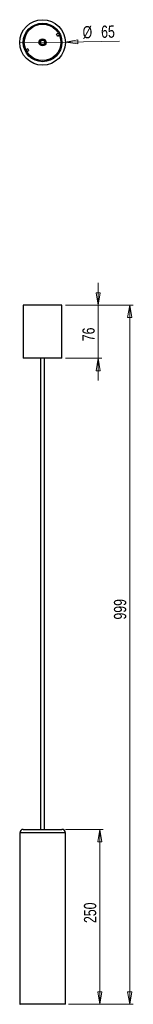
# Model space of a CAD drawing. Header units: millimetres. Extents: x 777 to 809, y 316 to 597.
import ezdxf

# ---------------------------------------------------------------- set-up
doc = ezdxf.new("R2010")
doc.units = ezdxf.units.MM
doc.styles.add('SLDTEXTSTYLE0', font='TXT', dxfattribs={"width": 0.75})
doc.dimstyles.new('SLDDIMSTYLE0', dxfattribs={"dimtxt": 3.5, "dimasz": 3.556, "dimexe": 0, "dimexo": 0.0625, "dimgap": 0.875, "dimtad": 1, "dimdec": 0, "dimlfac": 5, "dimrnd": 1e-09, "dimzin": 12, "dimdsep": 46, "dimtxsty": 'SLDTEXTSTYLE0', "dimblk1": 'CLOSED', "dimblk2": 'CLOSED', "dimsah": 1, "dimcen": 0.09, "dimadec": 0, "dimazin": 3, "dimtfac": 1, "dimtdec": 0, "dimtofl": 0, "dimtmove": 0, "dimatfit": 3, "dimldrblk": 'CLOSED', "dimfxl": 0, "dimfrac": 2, "dimtolj": 1, "dimtzin": 12, "dimarcsym": 0})
doc.dimstyles.new('SLDDIMSTYLE1', dxfattribs={"dimtxt": 3.5, "dimasz": 3.556, "dimexe": 0, "dimexo": 0.0625, "dimgap": 0.875, "dimtad": 1, "dimdec": 0, "dimlfac": 5, "dimrnd": 1e-09, "dimzin": 12, "dimdsep": 46, "dimtxsty": 'SLDTEXTSTYLE0', "dimblk1": 'CLOSED', "dimblk2": 'CLOSED', "dimsah": 1, "dimcen": 0.09, "dimadec": 0, "dimazin": 3, "dimtfac": 1, "dimtdec": 0, "dimtmove": 0, "dimatfit": 0, "dimldrblk": 'CLOSED', "dimfxl": 0, "dimfrac": 2, "dimtolj": 1, "dimtzin": 12, "dimarcsym": 0})
doc.dimstyles.new('SLDDIMSTYLE2', dxfattribs={"dimtxt": 3.5, "dimasz": 3.556, "dimexe": 0, "dimexo": 0.0625, "dimgap": 0.875, "dimtad": 1, "dimdec": 0, "dimlfac": 5, "dimrnd": 1e-09, "dimzin": 12, "dimdsep": 46, "dimtxsty": 'SLDTEXTSTYLE0', "dimblk1": 'NONE', "dimblk2": 'CLOSED', "dimsah": 1, "dimcen": 0, "dimadec": 0, "dimazin": 3, "dimtfac": 1, "dimtdec": 0, "dimtmove": 0, "dimatfit": 3, "dimldrblk": 'NONE', "dimfxl": 0, "dimfrac": 2, "dimtolj": 1, "dimtzin": 12, "dimarcsym": 0})

# ---------------------------------------------------------------- blocks, each defined once
blk = doc.blocks.new('_Closed')
at = {"color": 0, "linetype": 'ByBlock', "lineweight": -2}
for p, q in [((-1, 0.166667), (0, 0)), ((-1, 0.166667), (-1, -0.166667)), ((0, 0), (-1, -0.166667)), ((0, 0), (-1, 0))]:
    blk.add_line(p, q, dxfattribs=at)
blk = doc.blocks.new('_D')
at = {"color": 7, "linetype": 'Continuous', "lineweight": 0}
for p, q in [((789.55, 515.3), (808.89, 515.3)), ((807.89, 515.3), (807.89, 315.5)), ((790.45, 315.5), (808.89, 315.5))]:
    blk.add_line(p, q, dxfattribs=at)
at = {"color": 7, "linetype": 'Continuous', "lineweight": 18, "xscale": 3.556, "yscale": 3.556}
for p, rotation in [((807.89, 515.3, -5.58), 90.0000000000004), ((807.89, 315.5, -5.58), 270.0000000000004)]:
    blk.add_blockref('_Closed', p, dxfattribs=dict(at, rotation=rotation))
at = {"color": 7, "linetype": 'Continuous', "lineweight": 18, "insert": (803.38, 425.45), "char_height": 3.5, "attachment_point": 1, "rotation": 90, "style": 'SLDTEXTSTYLE0'}
blk.add_mtext('999', dxfattribs=at)
blk = doc.blocks.new('_D_1')
at = {"color": 7, "linetype": 'Continuous', "lineweight": 0}
for p, q in [((798.91, 515.3), (798.91, 521.65)), ((789.55, 515.3), (799.91, 515.3)), ((798.91, 500.1), (798.91, 515.3)), ((789.55, 500.1), (799.91, 500.1)), ((798.91, 500.1), (798.91, 493.75))]:
    blk.add_line(p, q, dxfattribs=at)
at = {"color": 7, "linetype": 'Continuous', "lineweight": 18, "xscale": 3.556, "yscale": 3.556}
for p, rotation in [((798.91, 515.3, -5.58), 270.0000000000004), ((798.91, 500.1, -5.58), 90.0000000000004)]:
    blk.add_blockref('_Closed', p, dxfattribs=dict(at, rotation=rotation))
at = {"color": 7, "linetype": 'Continuous', "lineweight": 18, "insert": (794.4, 504.99), "char_height": 3.5, "attachment_point": 1, "rotation": 90, "style": 'SLDTEXTSTYLE0'}
blk.add_mtext('76', dxfattribs=at)
blk = doc.blocks.new('_D_2')
at = {"color": 7, "linetype": 'Continuous', "lineweight": 0}
for p, q in [((789.55, 365.5), (800.36, 365.5)), ((799.36, 365.5), (799.36, 315.5)), ((790.45, 315.5), (800.36, 315.5))]:
    blk.add_line(p, q, dxfattribs=at)
at = {"color": 7, "linetype": 'Continuous', "lineweight": 18, "xscale": 3.556, "yscale": 3.556}
for p, rotation in [((799.36, 365.5, -5.58), 90.0000000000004), ((799.36, 315.5, -5.58), 270.0000000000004)]:
    blk.add_blockref('_Closed', p, dxfattribs=dict(at, rotation=rotation))
at = {"color": 7, "linetype": 'Continuous', "lineweight": 18, "insert": (794.84, 338.73), "char_height": 3.5, "attachment_point": 1, "rotation": 90, "style": 'SLDTEXTSTYLE0'}
blk.add_mtext('250', dxfattribs=at)
blk = doc.blocks.new('_D_3')
at = {"color": 7, "linetype": 'Continuous', "lineweight": 0}
for q in [(776.55, 590.26), (804.95, 590.72)]:
    blk.add_line((789.55, 590.47), q, dxfattribs=at)
at = {"color": 7, "linetype": 'Continuous', "lineweight": 18, "xscale": 3.556, "yscale": 3.556, "rotation": 180.9229561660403}
blk.add_blockref('_Closed', (789.55, 590.47, -62.3), dxfattribs=at)
at = {"color": 7, "linetype": 'Continuous', "lineweight": 18, "char_height": 3.5, "attachment_point": 1, "rotation": 0.923, "style": 'SLDTEXTSTYLE0'}
for s, insert in [('%%c', (794.43, 595.02)), ('65', (799.71, 595.16))]:
    blk.add_mtext(s, dxfattribs=dict(at, insert=insert))
blk = doc.blocks.new('_None')

msp = doc.modelspace()

# ---------------------------------------------------------------- linework, layer by layer
at = {"color": 7, "linetype": 'Continuous', "lineweight": 25}
for p, q in [((787.55, 592.97), (787.02, 592.71)), ((787.29, 592.17), (787.02, 592.71)), ((787.29, 592.17), (787.82, 592.44)), ((778.81, 588.56), (778.28, 588.29)), ((778.81, 588.56), (779.08, 588.03)), ((783.74, 590.71), (783.94, 590.82)), ((778.55, 587.76), (779.08, 588.03)), ((777.55, 515.3), (777.55, 500.1)), ((788.55, 515.3), (777.55, 515.3)), ((788.55, 500.1), (788.55, 515.3)), ((788.55, 500.1), (777.55, 500.1)), ((782.45, 500.1), (782.45, 365.5)), ((783.65, 365.5), (783.65, 500.1)), ((776.55, 364.5), (776.55, 315.6)), ((777.55, 365.5), (777.86, 365.5)), ((777.86, 365.5), (788.55, 365.5)), ((789.55, 315.6), (789.55, 364.5)), ((789.45, 315.5), (776.65, 315.5))]:
    msp.add_line(p, q, dxfattribs=at)
at = {"color": 8, "linetype": 'Continuous', "lineweight": 25}
for p, q in [((783.59, 590.64), (783.74, 590.71)), ((776.91, 364.5), (776.55, 364.5)), ((789.55, 364.5), (776.91, 364.5)), ((776.55, 315.6), (789.55, 315.6))]:
    msp.add_line(p, q, dxfattribs=at)
at = {"color": 7, "linetype": 'Continuous', "lineweight": 25}
for radius in [6.5, 5.5, 5.2, 1, 0.771, 0.6]:
    msp.add_circle((783.05, 590.37), radius, dxfattribs=at)
for centre, radius, start, end in [((777.55, 364.5), 1, 90, 180), ((788.55, 364.5), 1, 0, 90), ((776.65, 315.6), 0.1, 180, 270), ((789.45, 315.6), 0.1, 270, 0)]:
    msp.add_arc(centre, radius, start, end, dxfattribs=at)

# ---------------------------------------------------------------- dimensions: what is measured, and where the dimension line sits
at = {"color": 7, "linetype": 'Continuous', "lineweight": 18}
dim = msp.add_diameter_dim_2p(p1=(776.55, 590.26), p2=(789.55, 590.47), dimstyle='SLDDIMSTYLE2', dxfattribs=at)
dim.commit()
dim.dimension.update_dxf_attribs({"geometry": '_D_3', "text_midpoint": (799.95, 590.64), "dimtype": 163})
for base, p1, p2, dimstyle, picture, middle in [((798.91, 515.3), (788.55, 500.1), (788.55, 515.3), 'SLDDIMSTYLE1', '_D_1', (798.91, 507.58)), ((807.89, 315.5), (788.55, 515.3), (789.45, 315.5), 'SLDDIMSTYLE0', '_D', (807.89, 429.33)), ((799.36, 315.5), (788.55, 365.5), (789.45, 315.5), 'SLDDIMSTYLE0', '_D_2', (799.36, 342.61))]:
    dim = msp.add_linear_dim(base=base, p1=p1, p2=p2, angle=90, dimstyle=dimstyle, dxfattribs=at)
    dim.commit()
    dim.dimension.update_dxf_attribs({"geometry": picture, "text_midpoint": middle, "dimtype": 160})

doc.saveas('drawing.dxf')
